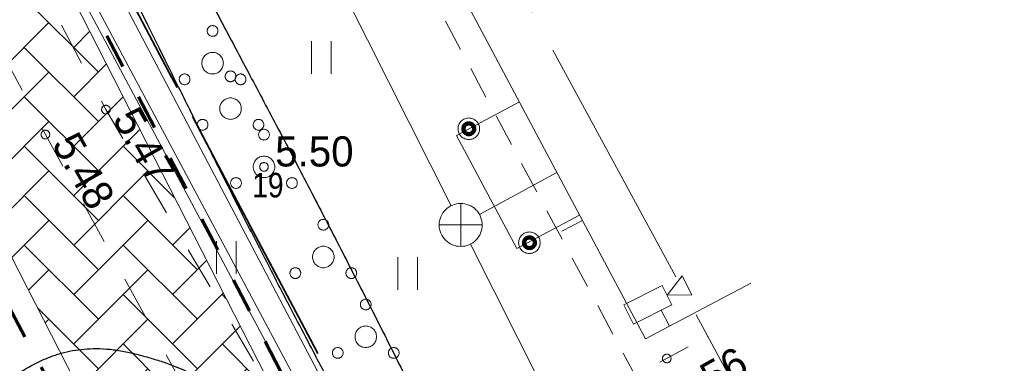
# Model space of a CAD drawing. Header units: metres. Extents: x 538891 to 1080079, y 6588829 to 13178720.
# Tile 253 of 256: x 540035 to 540058, y 6589133 to 6589141. Entities that reach past the tile are written whole.
import ezdxf

# ---------------------------------------------------------------- set-up
doc = ezdxf.new("R2010")
doc.units = ezdxf.units.M
doc.header["$LTSCALE"] = 0.4
for name, pattern in [('ASFBET', [3.125, 1.875, -1.25]), ('KATASTRIPIIR', [17.5, 10, -2.5, 2.5, -2.5]), ('KRUUSKILL', [5, 2.5, -2.5]), ('TOOPIIR', [17.5, 15, -2.5]), ('VW-02 Medium Dashed', [4, 2, -2])]:
    doc.linetypes.add(name, pattern=pattern)
for name, color, linetype in [('DENDRO', 7, 'Continuous'), ('GEO', 7, 'Continuous'), ('KINO_ASENDIPLAAN', 7, 'Continuous'), ('TEED. LIIKLUS JA TEERAJATISED', 7, 'Continuous')]:
    doc.layers.add(name, color=color, linetype=linetype)
doc.styles.add('Arial Narrow', font='ARIALN.TTF')
doc.styles.add('HK Explorer Book', font='txt')
doc.linetypes.add('-K-', pattern='A,25,-2,-3.025171,["K",HK Explorer Book,S=3.5,R=0,X=-3.025171,Y=-1.75],-2.474829,25,-7.5', length=65)
doc.linetypes.add('EP_KBL', pattern='A,0,[1,EP_KBL.shx,S=1,R=0,X=0,Y=-0.5],-18.999', length=18.999)
doc.linetypes.add('VO_AED', pattern='A,0,[1,VO_AED.shx,S=1,R=0,X=0,Y=-1.5],-26.4985', length=26.4985)

# ---------------------------------------------------------------- blocks, each defined once
blk = doc.blocks.new('MEPOST')
at = {"color": 7, "linetype": 'Continuous', "lineweight": 9, "flags": 128}
blk.add_lwpolyline([(0.5, 0), (0.498, -0.049), (0.49, -0.098), (0.478, -0.145), (0.462, -0.191), (0.441, -0.236), (0.416, -0.278), (0.387, -0.317), (0.354, -0.354), (0.317, -0.387), (0.278, -0.416), (0.236, -0.441), (0.191, -0.462), (0.145, -0.478), (0.098, -0.49), (0.049, -0.498), (0, -0.5), (-0.049, -0.498), (-0.098, -0.49), (-0.145, -0.478), (-0.191, -0.462), (-0.236, -0.441), (-0.278, -0.416), (-0.317, -0.387), (-0.354, -0.354), (-0.387, -0.317), (-0.416, -0.278), (-0.441, -0.236), (-0.462, -0.191), (-0.478, -0.145), (-0.49, -0.098), (-0.498, -0.049), (-0.5, 0), (-0.498, 0.049), (-0.49, 0.098), (-0.478, 0.145), (-0.462, 0.191), (-0.441, 0.236), (-0.416, 0.278), (-0.387, 0.317), (-0.354, 0.354), (-0.317, 0.387), (-0.278, 0.416), (-0.236, 0.441), (-0.191, 0.462), (-0.145, 0.478), (-0.098, 0.49), (-0.049, 0.498), (0, 0.5), (0.049, 0.498), (0.098, 0.49), (0.145, 0.478), (0.191, 0.462), (0.236, 0.441), (0.278, 0.416), (0.317, 0.387), (0.354, 0.354), (0.387, 0.317), (0.416, 0.278), (0.441, 0.236), (0.462, 0.191), (0.478, 0.145), (0.49, 0.098), (0.498, 0.049)], close=True, dxfattribs=at)
at = {"color": 252, "linetype": 'Continuous', "lineweight": 120, "true_color": 0x888888, "flags": 128}
blk.add_lwpolyline([(-0.25, 0, 0.414214), (0, -0.25, 0.414214), (0.25, 0, 0.414214), (0, 0.25, 0.414214)], format="xyb", close=True, dxfattribs=at)
blk = doc.blocks.new('PQQSAS')
at = {"color": 252, "linetype": 'Continuous', "lineweight": 9, "true_color": 0x888888, "flags": 128}
for points in [[(0.25, 1.5), (0.249, 1.475), (0.245, 1.451), (0.239, 1.427), (0.231, 1.404), (0.22, 1.382), (0.208, 1.361), (0.193, 1.341), (0.177, 1.323), (0.159, 1.307), (0.139, 1.292), (0.118, 1.28), (0.096, 1.269), (0.073, 1.261), (0.049, 1.255), (0.025, 1.251), (0, 1.25), (-0.025, 1.251), (-0.049, 1.255), (-0.073, 1.261), (-0.096, 1.269), (-0.118, 1.28), (-0.139, 1.292), (-0.159, 1.307), (-0.177, 1.323), (-0.193, 1.341), (-0.208, 1.361), (-0.22, 1.382), (-0.231, 1.404), (-0.239, 1.427), (-0.245, 1.451), (-0.249, 1.475), (-0.25, 1.5), (-0.249, 1.525), (-0.245, 1.549), (-0.239, 1.573), (-0.231, 1.596), (-0.22, 1.618), (-0.208, 1.639), (-0.193, 1.659), (-0.177, 1.677), (-0.159, 1.693), (-0.139, 1.708), (-0.118, 1.72), (-0.096, 1.731), (-0.073, 1.739), (-0.049, 1.745), (-0.025, 1.749), (0, 1.75), (0.025, 1.749), (0.049, 1.745), (0.073, 1.739), (0.096, 1.731), (0.118, 1.72), (0.139, 1.708), (0.159, 1.693), (0.177, 1.677), (0.193, 1.659), (0.208, 1.639), (0.22, 1.618), (0.231, 1.596), (0.239, 1.573), (0.245, 1.549), (0.249, 1.525)], [(0.5, 0), (0.498, -0.049), (0.49, -0.098), (0.478, -0.145), (0.462, -0.191), (0.441, -0.236), (0.416, -0.278), (0.387, -0.317), (0.354, -0.354), (0.317, -0.387), (0.278, -0.416), (0.236, -0.441), (0.191, -0.462), (0.145, -0.478), (0.098, -0.49), (0.049, -0.498), (0, -0.5), (-0.049, -0.498), (-0.098, -0.49), (-0.145, -0.478), (-0.191, -0.462), (-0.236, -0.441), (-0.278, -0.416), (-0.317, -0.387), (-0.354, -0.354), (-0.387, -0.317), (-0.416, -0.278), (-0.441, -0.236), (-0.462, -0.191), (-0.478, -0.145), (-0.49, -0.098), (-0.498, -0.049), (-0.5, 0), (-0.498, 0.049), (-0.49, 0.098), (-0.478, 0.145), (-0.462, 0.191), (-0.441, 0.236), (-0.416, 0.278), (-0.387, 0.317), (-0.354, 0.354), (-0.317, 0.387), (-0.278, 0.416), (-0.236, 0.441), (-0.191, 0.462), (-0.145, 0.478), (-0.098, 0.49), (-0.049, 0.498), (0, 0.5), (0.049, 0.498), (0.098, 0.49), (0.145, 0.478), (0.191, 0.462), (0.236, 0.441), (0.278, 0.416), (0.317, 0.387), (0.354, 0.354), (0.387, 0.317), (0.416, 0.278), (0.441, 0.236), (0.462, 0.191), (0.478, 0.145), (0.49, 0.098), (0.498, 0.049)], [(-1.05, -0.75), (-1.051, -0.775), (-1.055, -0.799), (-1.061, -0.823), (-1.069, -0.846), (-1.08, -0.868), (-1.092, -0.889), (-1.107, -0.909), (-1.123, -0.927), (-1.141, -0.943), (-1.161, -0.958), (-1.182, -0.97), (-1.204, -0.981), (-1.227, -0.989), (-1.251, -0.995), (-1.275, -0.999), (-1.3, -1), (-1.325, -0.999), (-1.349, -0.995), (-1.373, -0.989), (-1.396, -0.981), (-1.418, -0.97), (-1.439, -0.958), (-1.459, -0.943), (-1.477, -0.927), (-1.493, -0.909), (-1.508, -0.889), (-1.52, -0.868), (-1.531, -0.846), (-1.539, -0.823), (-1.545, -0.799), (-1.549, -0.775), (-1.55, -0.75), (-1.549, -0.725), (-1.545, -0.701), (-1.539, -0.677), (-1.531, -0.654), (-1.52, -0.632), (-1.508, -0.611), (-1.493, -0.591), (-1.477, -0.573), (-1.459, -0.557), (-1.439, -0.542), (-1.418, -0.53), (-1.396, -0.519), (-1.373, -0.511), (-1.349, -0.505), (-1.325, -0.501), (-1.3, -0.5), (-1.275, -0.501), (-1.251, -0.505), (-1.227, -0.511), (-1.204, -0.519), (-1.182, -0.53), (-1.161, -0.542), (-1.141, -0.557), (-1.123, -0.573), (-1.107, -0.591), (-1.092, -0.611), (-1.08, -0.632), (-1.069, -0.654), (-1.061, -0.677), (-1.055, -0.701), (-1.051, -0.725)], [(1.55, -0.75), (1.549, -0.775), (1.545, -0.799), (1.539, -0.823), (1.531, -0.846), (1.52, -0.868), (1.508, -0.889), (1.493, -0.909), (1.477, -0.927), (1.459, -0.943), (1.439, -0.958), (1.418, -0.97), (1.396, -0.981), (1.373, -0.989), (1.349, -0.995), (1.325, -0.999), (1.3, -1), (1.275, -0.999), (1.251, -0.995), (1.227, -0.989), (1.204, -0.981), (1.182, -0.97), (1.161, -0.958), (1.141, -0.943), (1.123, -0.927), (1.107, -0.909), (1.092, -0.889), (1.08, -0.868), (1.069, -0.846), (1.061, -0.823), (1.055, -0.799), (1.051, -0.775), (1.05, -0.75), (1.051, -0.725), (1.055, -0.701), (1.061, -0.677), (1.069, -0.654), (1.08, -0.632), (1.092, -0.611), (1.107, -0.591), (1.123, -0.573), (1.141, -0.557), (1.161, -0.542), (1.182, -0.53), (1.204, -0.519), (1.227, -0.511), (1.251, -0.505), (1.275, -0.501), (1.3, -0.5), (1.325, -0.501), (1.349, -0.505), (1.373, -0.511), (1.396, -0.519), (1.418, -0.53), (1.439, -0.542), (1.459, -0.557), (1.477, -0.573), (1.493, -0.591), (1.508, -0.611), (1.52, -0.632), (1.531, -0.654), (1.539, -0.677), (1.545, -0.701), (1.549, -0.725)]]:
    blk.add_lwpolyline(points, close=True, dxfattribs=at)
blk = doc.blocks.new('KAKAEV')
at = {"color": 7, "linetype": 'Continuous', "lineweight": 9}
for p, q in [((0, -1), (0, 1)), ((-1, 0), (1, 0))]:
    blk.add_line(p, q, dxfattribs=at)
at = {"color": 7, "linetype": 'Continuous', "lineweight": 9, "flags": 128}
blk.add_lwpolyline([(1, 0), (0.995, -0.098), (0.981, -0.195), (0.957, -0.29), (0.924, -0.383), (0.882, -0.471), (0.831, -0.556), (0.773, -0.634), (0.707, -0.707), (0.634, -0.773), (0.556, -0.831), (0.471, -0.882), (0.383, -0.924), (0.29, -0.957), (0.195, -0.981), (0.098, -0.995), (0, -1), (-0.098, -0.995), (-0.195, -0.981), (-0.29, -0.957), (-0.383, -0.924), (-0.471, -0.882), (-0.556, -0.831), (-0.634, -0.773), (-0.707, -0.707), (-0.773, -0.634), (-0.831, -0.556), (-0.882, -0.471), (-0.924, -0.383), (-0.957, -0.29), (-0.981, -0.195), (-0.995, -0.098), (-1, 0), (-0.995, 0.098), (-0.981, 0.195), (-0.957, 0.29), (-0.924, 0.383), (-0.882, 0.471), (-0.831, 0.556), (-0.773, 0.634), (-0.707, 0.707), (-0.634, 0.773), (-0.556, 0.831), (-0.471, 0.882), (-0.383, 0.924), (-0.29, 0.957), (-0.195, 0.981), (-0.098, 0.995), (0, 1), (0.098, 0.995), (0.195, 0.981), (0.29, 0.957), (0.383, 0.924), (0.471, 0.882), (0.556, 0.831), (0.634, 0.773), (0.707, 0.707), (0.773, 0.634), (0.831, 0.556), (0.882, 0.471), (0.924, 0.383), (0.957, 0.29), (0.981, 0.195), (0.995, 0.098)], close=True, dxfattribs=at)
blk = doc.blocks.new('KAAMER')
at = {"color": 7, "linetype": 'Continuous', "lineweight": 9}
for p, q in [((-1.449, 2.338), (0.551, 2.338)), ((-1.449, 1.338), (-1.449, 2.338)), ((0.551, 1.338), (0.551, 2.338)), ((1.58, 2.338), (0.551, 1.838)), ((1.58, 1.338), (1.58, 2.338)), ((0.551, 1.838), (1.58, 1.338)), ((-1.449, 1.338), (0.551, 1.338)), ((0, 1.338), (0, 0.5))]:
    blk.add_line(p, q, dxfattribs=at)
blk = doc.blocks.new('HEIN')
at = {"color": 7, "linetype": 'Continuous', "lineweight": 9}
for p, q in [((-0.455, 0.761), (-0.455, -0.761)), ((0.455, 0.761), (0.455, -0.761))]:
    blk.add_line(p, q, dxfattribs=at)

msp = doc.modelspace()

# ---------------------------------------------------------------- hatches: boundary and pattern name
at = {"layer": 'TEED. LIIKLUS JA TEERAJATISED', "linetype": 'Continuous', "lineweight": 5}
h = msp.add_hatch(dxfattribs=at)
h.set_pattern_fill('AR-HBONE', style=0, pattern_type=2)
h.set_pattern_definition([(45, (0, 0), (0, 1.1494727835), [2.4384, -0.8128]), (135, (0.5747, 0.5747), (2e-16, 1.1494727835), [2.4384, -0.8128])])
h.paths.add_polyline_path([(540003.9398, 6589171.7532), (540005.0996, 6589169.4809), (540024.0026, 6589164.8907), (540062.3606, 6589089.7382), (540058.6771, 6589088.1564), (540021.6213, 6589160.7575), (540002.7183, 6589165.3477), (540000.3771, 6589169.9348)])

# ---------------------------------------------------------------- linework, layer by layer
at = {"layer": 'DENDRO', "color": 82, "linetype": 'Continuous', "lineweight": 25, "true_color": 0x33cc00}
for points in [[(540038.52, 6589142.5973), (540037.8662, 6589143.8206), (540036.9467, 6589145.2788), (540036.0369, 6589144.7615), (540036.5616, 6589143.1687), (540037.9453, 6589140.3632), (540040.4109, 6589135.4092), (540043.4566, 6589129.6242), (540044.943, 6589128.3659), (540045.1329, 6589129.7963), (540042.1846, 6589135.6819), (540039.1737, 6589141.3739), (540038.52, 6589142.5973)], [(540039.2578, 6589132.2348), (540038.7099, 6589132.662), (540036.2756, 6589133.2661), (540034.2533, 6589132.2351), (540032.3026, 6589130.4246), (540033.0907, 6589128.3086), (540035.4478, 6589128.1637), (540038.1174, 6589128.6172), (540040.3495, 6589130.0247), (540039.8057, 6589131.8075), (540039.2578, 6589132.2348)]]:
    msp.add_open_spline(points, degree=2, dxfattribs=at)
at = {"layer": 'GEO', "color": 8, "linetype": '-K-', "lineweight": 9, "true_color": 0x7d7d7d}
for p, q in [((540037.9259, 6589150.2124), (540044.8763, 6589136.3977)), ((540045.5402, 6589136.19), (540047.3376, 6589137.1683)), ((540045.326, 6589135.5045), (540057.2011, 6589111.9381))]:
    msp.add_line(p, q, dxfattribs=at)
at = {"layer": 'GEO', "color": 8, "linetype": 'Continuous', "lineweight": 9, "true_color": 0x7d7d7d}
msp.add_line((540047.4477, 6589135.8032), (540047.9328, 6589136.0501), dxfattribs=at)
at = {"layer": 'GEO', "color": 8, "linetype": 'TOOPIIR', "lineweight": 9, "true_color": 0x7d7d7d, "flags": 128}
msp.add_lwpolyline([(540009.728, 6589274.9396), (540007.9291, 6589283.6289), (539999.961, 6589296.693), (539999.0028, 6589310.4914), (539982.048, 6589315.103), (539968.23, 6589319.624), (539923.0062, 6589331.3898), (539909.1598, 6589323.7597), (539879.4137, 6589305.7855), (539866.718, 6589299.632), (539825.489, 6589273.6106), (539801.0362, 6589257.5566), (539784.2601, 6589247.5892), (539791.917, 6589237.292), (539811.1602, 6589201.8497), (539830.4327, 6589165.9875), (539829.9209, 6589164.7033), (539851.006, 6589125.569), (539858.994, 6589114.02), (539868.46, 6589099.0162), (539872.4814, 6589092.3517), (539891.371, 6589065.8965), (539936.7409, 6588993.1706), (540012.911, 6589042.2881), (540056.8358, 6589068.4128), (540079.5427, 6589082.4151), (540055.254, 6589125.2135), (540035.056, 6589162.5293), (540031.7637, 6589169.1877), (540025.659, 6589166.0347), (540017.2916, 6589182.4141), (540021.5537, 6589185.0254), (540011.9445, 6589204.4642), (539991.9088, 6589243.8962), (540003.1152, 6589249.6375), (540014.0907, 6589246.6002), (540015.6053, 6589252.8138), (540016.6856, 6589258.0436), (540013.746, 6589258.7749), (540014.554, 6589261.666), (540015.7891, 6589267.0477), (540013.1293, 6589268.0319), (540010.9042, 6589270.1926)], close=True, dxfattribs=at)
at = {"layer": 'GEO', "color": 35, "linetype": 'KATASTRIPIIR', "lineweight": 35, "true_color": 0xb1703a, "flags": 128}
for points in [[(539909.52, 6589298.37), (539963.84, 6589287.14), (540025.24, 6589164.24), (540045.59, 6589125.76), (540065.9, 6589087.26), (540023.2, 6589062.87), (539981.09, 6589035.92), (539947.18, 6589014.22), (539893.01, 6589114.94), (539881.52, 6589108.74), (539808.69, 6589244.05), (539909.52, 6589298.37)], [(540025.24, 6589164.24), (540060.4, 6589182.69), (540080.81, 6589144.62), (540045.59, 6589125.76), (540025.24, 6589164.24)]]:
    msp.add_lwpolyline(points, dxfattribs=at)
at = {"layer": 'GEO', "color": 8, "linetype": 'KRUUSKILL', "lineweight": 9, "true_color": 0x7d7d7d, "flags": 128}
for points in [[(539974.869, 6589265.755), (539979.664, 6589255.856), (539984.266, 6589246.293), (539989.297, 6589234.798), (539993.556, 6589225.615), (539998.483, 6589216.602), (540002.83, 6589207.028), (540010.129, 6589188.844), (540012.211, 6589183.329), (540015.762, 6589172.971), (540017.457, 6589169.003), (540018.539, 6589167.079), (540019.941, 6589165.366), (540021.7546, 6589164.0524), (540023.268, 6589162.437), (540024.542, 6589161.3574), (540025.55, 6589159.705), (540030.591, 6589150.52), (540036.858, 6589138.632), (540042.841, 6589128.436), (540043.682, 6589128.23), (540043.933, 6589128.433), (540044.491, 6589127.313), (540044.251, 6589127.281), (540043.687, 6589126.589), (540047.192, 6589118.479), (540052.287, 6589107.785), (540056.184, 6589099.43), (540062.0927, 6589089.624)], [(540011.3613, 6589041.2888), (539999.483, 6589044.037), (539990.951, 6589046.294), (539987.7943, 6589047.9069), (539986.231, 6589049.936), (539984.1061, 6589052.6793), (539981.225, 6589055.25), (539977.2641, 6589058.022), (539974.211, 6589059.138), (539971.788, 6589059.12), (539966.203, 6589057.671), (539961.8283, 6589055.5089), (539959.112, 6589053.188), (539955.9635, 6589050.8433), (539953.982, 6589048.674), (539950.608, 6589044.52), (539948.3182, 6589041.5698), (539946.862, 6589038.507), (539945.0154, 6589034.422), (539944.316, 6589029.874), (539944.073, 6589029.1858), (539943.744, 6589028.809), (539940.711, 6589030.749), (539937.954, 6589032.915), (539936.298, 6589034.783), (539933.6106, 6589038.5593), (539931.528, 6589042.727), (539930.229, 6589044.808), (539927.706, 6589048.698), (539926.029, 6589051.324), (539921.171, 6589059.547), (539916.928, 6589068.562), (539912.006, 6589078.713), (539910.547, 6589081.751), (539907.786, 6589087.655), (539906.536, 6589090.686), (539903.496, 6589097.44), (539902.5, 6589099.896), (539902.2698, 6589101.4471), (539902.613, 6589102.535), (539904.397, 6589103.623), (539913.397, 6589109.076), (539921.385, 6589113.409), (539927.653, 6589116.602), (539936.873, 6589121.343), (539945.3, 6589125.43), (539954.952, 6589130.091), (539964.519, 6589135.032), (539971.392, 6589138.321), (539984.191, 6589145.409), (539995.965, 6589151.917), (540000.519, 6589154.727), (540005.726, 6589157.923), (540013.561, 6589161.983), (540015.7022, 6589162.6155), (540018.399, 6589162.651), (540019.6998, 6589162.2786), (540020.831, 6589161.601), (540022.5567, 6589160.4756), (540023.816, 6589158.665), (540029.352, 6589149.619), (540035.451, 6589138.052), (540041.461, 6589127.083), (540046.1, 6589117.906), (540051.276, 6589107.053), (540054.675, 6589098.684), (540060.3216, 6589088.8694)]]:
    msp.add_lwpolyline(points, dxfattribs=at)
at = {"layer": 'GEO', "color": 8, "linetype": 'EP_KBL', "lineweight": 9, "true_color": 0x7d7d7d, "flags": 128}
for points in [[(540070.2137, 6589076.6623), (540068.24, 6589080.4651), (540063.2757, 6589089.9831), (540059.6373, 6589096.7468), (540055.2162, 6589105.485), (540049.353, 6589116.354), (540043.5928, 6589127.563), (540040.0701, 6589134.1685), (540035.3583, 6589143.0035), (540029.4492, 6589154.3037), (540024.3378, 6589163.9425), (540023.4448, 6589165.7696), (540020.9221, 6589170.75), (540015.2971, 6589181.855), (540014.9115, 6589186.2296), (540016.4387, 6589186.8531), (540018.0465, 6589185.3638), (540018.8023, 6589183.9013), (540023.1303, 6589175.5265)], [(540070.3844, 6589076.7676), (540068.4174, 6589080.5575), (540063.4524, 6589090.0767), (540059.8146, 6589096.8393), (540055.3935, 6589105.5777), (540049.53, 6589116.4472), (540043.77, 6589127.6558), (540040.2465, 6589134.2626), (540035.5351, 6589143.0969), (540029.6262, 6589154.3968), (540024.5161, 6589164.0333), (540023.6239, 6589165.8587), (540021.1006, 6589170.8404), (540015.493, 6589181.911), (540015.1237, 6589186.1002), (540016.3893, 6589186.6169), (540017.8849, 6589185.2409), (540018.6246, 6589183.8095), (540022.9509, 6589175.4381)]]:
    msp.add_lwpolyline(points, dxfattribs=at)
at = {"layer": 'GEO', "color": 8, "linetype": 'VO_AED', "lineweight": 9, "true_color": 0x7d7d7d, "flags": 128}
msp.add_lwpolyline([(540025.3337, 6589164.84), (540025.287, 6589163.674), (540031.147, 6589152.781), (540043.933, 6589128.433)], dxfattribs=at)
at = {"layer": 'GEO', "color": 8, "linetype": 'ASFBET', "lineweight": 9, "true_color": 0x7d7d7d, "flags": 128}
msp.add_lwpolyline([(540034.7502, 6589163.1479), (540033.2282, 6589162.3456), (540037.285, 6589154.682), (540043.22, 6589143.537), (540049.154, 6589132.448), (540050.8431, 6589133.3626)], dxfattribs=at)
at = {"layer": 'GEO', "color": 8, "linetype": 'Continuous', "lineweight": 9, "true_color": 0x7d7d7d, "flags": 128}
for points in [[(540051.844, 6589134.594), (540049.395, 6589133.303), (540034.105, 6589162.028), (540035.056, 6589162.5293)], [(540047.8647, 6589136.178), (540046.403, 6589135.4), (540045.0022, 6589138.0317), (540046.4638, 6589138.8097)]]:
    msp.add_lwpolyline(points, dxfattribs=at)
for points in [[(540036.958, 6589138.632), (540036.9575, 6589138.6222), (540036.9561, 6589138.6125), (540036.9537, 6589138.603), (540036.9504, 6589138.5937), (540036.9462, 6589138.5849), (540036.9411, 6589138.5764), (540036.9353, 6589138.5686), (540036.9287, 6589138.5613), (540036.9214, 6589138.5547), (540036.9136, 6589138.5489), (540036.9051, 6589138.5438), (540036.8963, 6589138.5396), (540036.887, 6589138.5363), (540036.8775, 6589138.5339), (540036.8678, 6589138.5325), (540036.858, 6589138.532), (540036.8482, 6589138.5325), (540036.8385, 6589138.5339), (540036.829, 6589138.5363), (540036.8197, 6589138.5396), (540036.8109, 6589138.5438), (540036.8024, 6589138.5489), (540036.7946, 6589138.5547), (540036.7873, 6589138.5613), (540036.7807, 6589138.5686), (540036.7749, 6589138.5764), (540036.7698, 6589138.5849), (540036.7656, 6589138.5937), (540036.7623, 6589138.603), (540036.7599, 6589138.6125), (540036.7585, 6589138.6222), (540036.758, 6589138.632), (540036.7585, 6589138.6418), (540036.7599, 6589138.6515), (540036.7623, 6589138.661), (540036.7656, 6589138.6703), (540036.7698, 6589138.6791), (540036.7749, 6589138.6876), (540036.7807, 6589138.6954), (540036.7873, 6589138.7027), (540036.7946, 6589138.7093), (540036.8024, 6589138.7151), (540036.8109, 6589138.7202), (540036.8197, 6589138.7244), (540036.829, 6589138.7277), (540036.8385, 6589138.7301), (540036.8482, 6589138.7315), (540036.858, 6589138.732), (540036.8678, 6589138.7315), (540036.8775, 6589138.7301), (540036.887, 6589138.7277), (540036.8963, 6589138.7244), (540036.9051, 6589138.7202), (540036.9136, 6589138.7151), (540036.9214, 6589138.7093), (540036.9287, 6589138.7027), (540036.9353, 6589138.6954), (540036.9411, 6589138.6876), (540036.9462, 6589138.6791), (540036.9504, 6589138.6703), (540036.9537, 6589138.661), (540036.9561, 6589138.6515), (540036.9575, 6589138.6418)], [(540035.551, 6589138.052), (540035.5505, 6589138.0422), (540035.5491, 6589138.0325), (540035.5467, 6589138.023), (540035.5434, 6589138.0137), (540035.5392, 6589138.0049), (540035.5341, 6589137.9964), (540035.5283, 6589137.9886), (540035.5217, 6589137.9813), (540035.5144, 6589137.9747), (540035.5066, 6589137.9689), (540035.4981, 6589137.9638), (540035.4893, 6589137.9596), (540035.48, 6589137.9563), (540035.4705, 6589137.9539), (540035.4608, 6589137.9525), (540035.451, 6589137.952), (540035.4412, 6589137.9525), (540035.4315, 6589137.9539), (540035.422, 6589137.9563), (540035.4127, 6589137.9596), (540035.4039, 6589137.9638), (540035.3954, 6589137.9689), (540035.3876, 6589137.9747), (540035.3803, 6589137.9813), (540035.3737, 6589137.9886), (540035.3679, 6589137.9964), (540035.3628, 6589138.0049), (540035.3586, 6589138.0137), (540035.3553, 6589138.023), (540035.3529, 6589138.0325), (540035.3515, 6589138.0422), (540035.351, 6589138.052), (540035.3515, 6589138.0618), (540035.3529, 6589138.0715), (540035.3553, 6589138.081), (540035.3586, 6589138.0903), (540035.3628, 6589138.0991), (540035.3679, 6589138.1076), (540035.3737, 6589138.1154), (540035.3803, 6589138.1227), (540035.3876, 6589138.1293), (540035.3954, 6589138.1351), (540035.4039, 6589138.1402), (540035.4127, 6589138.1444), (540035.422, 6589138.1477), (540035.4315, 6589138.1501), (540035.4412, 6589138.1515), (540035.451, 6589138.152), (540035.4608, 6589138.1515), (540035.4705, 6589138.1501), (540035.48, 6589138.1477), (540035.4893, 6589138.1444), (540035.4981, 6589138.1402), (540035.5066, 6589138.1351), (540035.5144, 6589138.1293), (540035.5217, 6589138.1227), (540035.5283, 6589138.1154), (540035.5341, 6589138.1076), (540035.5392, 6589138.0991), (540035.5434, 6589138.0903), (540035.5467, 6589138.081), (540035.5491, 6589138.0715), (540035.5505, 6589138.0618)], [(540040.63, 6589137.3), (540040.6295, 6589137.2902), (540040.6281, 6589137.2805), (540040.6257, 6589137.271), (540040.6224, 6589137.2617), (540040.6182, 6589137.2529), (540040.6131, 6589137.2444), (540040.6073, 6589137.2366), (540040.6007, 6589137.2293), (540040.5934, 6589137.2227), (540040.5856, 6589137.2169), (540040.5771, 6589137.2118), (540040.5683, 6589137.2076), (540040.559, 6589137.2043), (540040.5495, 6589137.2019), (540040.5398, 6589137.2005), (540040.53, 6589137.2), (540040.5202, 6589137.2005), (540040.5105, 6589137.2019), (540040.501, 6589137.2043), (540040.4917, 6589137.2076), (540040.4829, 6589137.2118), (540040.4744, 6589137.2169), (540040.4666, 6589137.2227), (540040.4593, 6589137.2293), (540040.4527, 6589137.2366), (540040.4469, 6589137.2444), (540040.4418, 6589137.2529), (540040.4376, 6589137.2617), (540040.4343, 6589137.271), (540040.4319, 6589137.2805), (540040.4305, 6589137.2902), (540040.43, 6589137.3), (540040.4305, 6589137.3098), (540040.4319, 6589137.3195), (540040.4343, 6589137.329), (540040.4376, 6589137.3383), (540040.4418, 6589137.3471), (540040.4469, 6589137.3556), (540040.4527, 6589137.3634), (540040.4593, 6589137.3707), (540040.4666, 6589137.3773), (540040.4744, 6589137.3831), (540040.4829, 6589137.3882), (540040.4917, 6589137.3924), (540040.501, 6589137.3957), (540040.5105, 6589137.3981), (540040.5202, 6589137.3995), (540040.53, 6589137.4), (540040.5398, 6589137.3995), (540040.5495, 6589137.3981), (540040.559, 6589137.3957), (540040.5683, 6589137.3924), (540040.5771, 6589137.3882), (540040.5856, 6589137.3831), (540040.5934, 6589137.3773), (540040.6007, 6589137.3707), (540040.6073, 6589137.3634), (540040.6131, 6589137.3556), (540040.6182, 6589137.3471), (540040.6224, 6589137.3383), (540040.6257, 6589137.329), (540040.6281, 6589137.3195), (540040.6295, 6589137.3098)], [(540049.989, 6589132.846), (540049.9885, 6589132.8362), (540049.9871, 6589132.8265), (540049.9847, 6589132.817), (540049.9814, 6589132.8077), (540049.9772, 6589132.7989), (540049.9721, 6589132.7904), (540049.9663, 6589132.7826), (540049.9597, 6589132.7753), (540049.9524, 6589132.7687), (540049.9446, 6589132.7629), (540049.9361, 6589132.7578), (540049.9273, 6589132.7536), (540049.918, 6589132.7503), (540049.9085, 6589132.7479), (540049.8988, 6589132.7465), (540049.889, 6589132.746), (540049.8792, 6589132.7465), (540049.8695, 6589132.7479), (540049.86, 6589132.7503), (540049.8507, 6589132.7536), (540049.8419, 6589132.7578), (540049.8334, 6589132.7629), (540049.8256, 6589132.7687), (540049.8183, 6589132.7753), (540049.8117, 6589132.7826), (540049.8059, 6589132.7904), (540049.8008, 6589132.7989), (540049.7966, 6589132.8077), (540049.7933, 6589132.817), (540049.7909, 6589132.8265), (540049.7895, 6589132.8362), (540049.789, 6589132.846), (540049.7895, 6589132.8558), (540049.7909, 6589132.8655), (540049.7933, 6589132.875), (540049.7966, 6589132.8843), (540049.8008, 6589132.8931), (540049.8059, 6589132.9016), (540049.8117, 6589132.9094), (540049.8183, 6589132.9167), (540049.8256, 6589132.9233), (540049.8334, 6589132.9291), (540049.8419, 6589132.9342), (540049.8507, 6589132.9384), (540049.86, 6589132.9417), (540049.8695, 6589132.9441), (540049.8792, 6589132.9455), (540049.889, 6589132.946), (540049.8988, 6589132.9455), (540049.9085, 6589132.9441), (540049.918, 6589132.9417), (540049.9273, 6589132.9384), (540049.9361, 6589132.9342), (540049.9446, 6589132.9291), (540049.9524, 6589132.9233), (540049.9597, 6589132.9167), (540049.9663, 6589132.9094), (540049.9721, 6589132.9016), (540049.9772, 6589132.8931), (540049.9814, 6589132.8843), (540049.9847, 6589132.875), (540049.9871, 6589132.8655), (540049.9885, 6589132.8558)]]:
    msp.add_lwpolyline(points, close=True, dxfattribs=at)
at = {"layer": 'KINO_ASENDIPLAAN', "color": 140, "linetype": 'VW-02 Medium Dashed', "lineweight": 70, "true_color": 0x00bfff, "flags": 128}
msp.add_lwpolyline([(539941.0048, 6589300.3454), (539940.5217, 6589296.9546), (539974.3604, 6589288.4827), (539975.01, 6589291.078), (540000.3128, 6589286.6251), (540002.9731, 6589249.9773), (539993.0762, 6589225.0232), (540063.9301, 6589088.0629), (540060.1052, 6589086.0133), (540027.1158, 6589148.1533), (539896.3148, 6589081.3922), (539881.52, 6589108.74), (539807.2305, 6589245.4858), (539909.52, 6589298.37), (539917.166, 6589297.2556), (539927.194, 6589303.7472)], close=True, dxfattribs=at)
at = {"layer": 'TEED. LIIKLUS JA TEERAJATISED', "color": 7, "linetype": 'Continuous', "lineweight": 5, "flags": 128}
msp.add_lwpolyline([(540003.9398, 6589171.7532), (540005.0996, 6589169.4809), (540024.0026, 6589164.8907), (540062.3606, 6589089.7382), (540058.6771, 6589088.1564), (540021.6213, 6589160.7575), (540002.7183, 6589165.3477), (540000.3771, 6589169.9348)], close=True, dxfattribs=at)

# ---------------------------------------------------------------- block references
at = {"layer": 'GEO', "color": 8, "true_color": 0x7d7d7d, "xscale": 0.5, "yscale": 0.5, "zscale": 0.5}
for name, p in [('PQQSAS', (540039.336, 6589139.711)), ('HEIN', (540041.8634, 6589139.8416)), ('PQQSAS', (540039.753, 6589138.655)), ('MEPOST', (540045.289, 6589138.187)), ('PQQSAS', (540040.53, 6589137.3)), ('KAKAEV', (540045.101, 6589135.951)), ('PQQSAS', (540041.909, 6589135.206)), ('MEPOST', (540046.697, 6589135.537)), ('HEIN', (540039.6534, 6589135.1908)), ('HEIN', (540043.8664, 6589134.8215)), ('PQQSAS', (540042.895, 6589133.351))]:
    msp.add_blockref(name, p, dxfattribs=at)
at = {"layer": 'GEO', "color": 8, "true_color": 0x7d7d7d, "xscale": 0.5, "yscale": 0.5, "zscale": 0.5, "rotation": 26.54711764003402}
msp.add_blockref('KAAMER', (540050.0612, 6589133.3717), dxfattribs=at)

# ---------------------------------------------------------------- texts
at = {"layer": 'DENDRO', "color": 175, "true_color": 0x3b3bb3, "insert": (540040.2582, 6589137.1618), "char_height": 0.57083, "attachment_point": 1, "line_spacing_factor": 2.63829, "style": 'Arial Narrow'}
msp.add_mtext('19', dxfattribs=at)
at = {"layer": 'GEO', "color": 8, "true_color": 0x7d7d7d, "char_height": 0.7, "attachment_point": 7, "line_spacing_factor": 0.25, "style": 'HK Explorer Book'}
for s, insert, rotation in [(' 5.47', (540036.858, 6589138.632), 299.77414), (' 5.48', (540035.451, 6589138.052), 299.5426), (' 5.56', (540050.0329, 6589131.5061), 29.60998)]:
    msp.add_mtext(s, dxfattribs=dict(at, insert=insert, rotation=rotation))
at = {"layer": 'GEO', "color": 8, "true_color": 0x7d7d7d, "insert": (540040.53, 6589137.3), "char_height": 0.7, "attachment_point": 7, "line_spacing_factor": 0.25, "style": 'HK Explorer Book'}
msp.add_mtext(' 5.50', dxfattribs=at)

doc.saveas('drawing.dxf')
